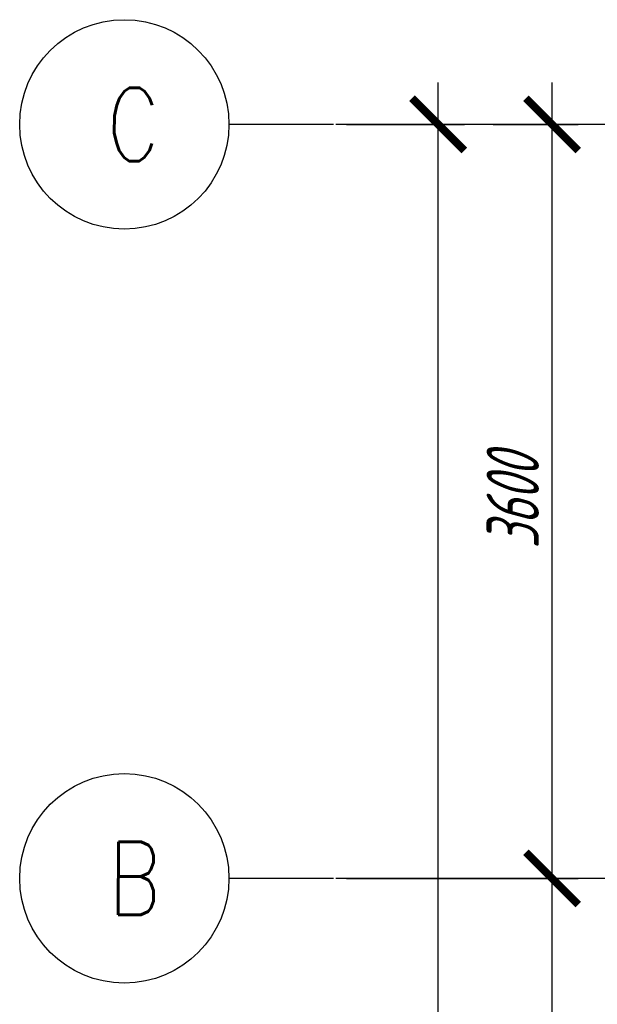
# Model space of a CAD drawing. Header units: millimetres. Extents: x 53645 to 137188, y 78097 to 135542.
# Tile 230 of 256: x 107266 to 110027, y 127620 to 132321. Entities that reach past the tile are written whole.
import ezdxf

# ---------------------------------------------------------------- set-up
doc = ezdxf.new("R2010")
doc.units = ezdxf.units.MM
doc.linetypes.add('CONTI', pattern=[0])
doc.linetypes.add('GOST2.303 5', pattern=[24, 20, -1.5, 1, -1.5])
doc.layers.add('axis_dim', color=40, linetype='CONTI')
doc.styles.add('GOST 2.304', font='CS_Gost2304.shx', dxfattribs={"width": 0.8, "oblique": 15})
doc.dimstyles.new('СПДС', dxfattribs={"dimscale": 100, "dimtxt": 2.5, "dimasz": 2.5, "dimexe": 1.25, "dimexo": 0.625, "dimtad": 1, "dimdec": 0, "dimtxsty": 'GOST 2.304', "dimblk": 'ARCHTICK', "dimblk1": 'ARCHTICK', "dimblk2": 'ARCHTICK', "dimcen": 2.5, "dimdle": 2, "dimadec": 0, "dimazin": 2, "dimtfac": 0.75, "dimtdec": 4, "dimtmove": 1, "dimatfit": 3, "dimfxl": 1, "dimtolj": 1, "dimarcsym": 1})

# ---------------------------------------------------------------- blocks, each defined once
blk = doc.blocks.new('_ArchTick')
at = {"color": 0, "linetype": 'ByBlock', "const_width": 0.15}
blk.add_lwpolyline([(-0.5, -0.5), (0.5, 0.5)], dxfattribs=at)
blk = doc.blocks.new('*D72')
at = {"layer": 'axis_dim', "color": 0, "linetype": 'Continuous', "lineweight": -2, "ltscale": 100, "transparency": 16777216}
for p, q in [((109266.3, 122621.4), (109266.3, 132021.4)), ((108828.8, 131821.4), (109391.3, 131821.4)), ((108828.8, 122821.4), (109391.3, 122821.4))]:
    blk.add_line(p, q, dxfattribs=at)
at = {"layer": 'Defpoints', "color": 0, "linetype": 'Continuous', "ltscale": 100, "transparency": 16777216}
for p in [(108766.3, 131821.4), (109266.3, 131821.4), (108766.3, 122821.4)]:
    blk.add_point(p, dxfattribs=at)
at = {"layer": 'axis_dim', "color": 0, "linetype": 'Continuous', "lineweight": -2, "ltscale": 100, "transparency": 16777216, "xscale": 250, "yscale": 250, "zscale": 250}
for p, rotation in [((109266.3, 131821.4), 90), ((109266.3, 122821.4), 270)]:
    blk.add_blockref('_ArchTick', p, dxfattribs=dict(at, rotation=rotation))
at = {"layer": 'axis_dim', "color": 0, "linetype": 'Continuous', "lineweight": -3, "ltscale": 100, "transparency": 16777216, "insert": (109078.8, 127321.4), "char_height": 250, "attachment_point": 5, "rotation": 90, "style": 'GOST 2.304'}
blk.add_mtext('\\A1;9000', dxfattribs=at)
blk = doc.blocks.new('*D70')
at = {"layer": 'axis_dim', "color": 0, "linetype": 'Continuous', "lineweight": -2, "ltscale": 100, "transparency": 16777216}
for p, q in [((109810.1, 122621.4), (109810.1, 128421.4)), ((108828.8, 128221.4), (109935.1, 128221.4)), ((109528.8, 122821.4), (109935.1, 122821.4))]:
    blk.add_line(p, q, dxfattribs=at)
at = {"layer": 'Defpoints', "color": 0, "linetype": 'Continuous', "ltscale": 100, "transparency": 16777216}
for p in [(108766.3, 128221.4), (109810.1, 128221.4), (109466.3, 122821.4)]:
    blk.add_point(p, dxfattribs=at)
at = {"layer": 'axis_dim', "color": 0, "linetype": 'Continuous', "lineweight": -2, "ltscale": 100, "transparency": 16777216, "xscale": 250, "yscale": 250, "zscale": 250}
for p, rotation in [((109810.1, 128221.4), 90), ((109810.1, 122821.4), 270)]:
    blk.add_blockref('_ArchTick', p, dxfattribs=dict(at, rotation=rotation))
at = {"layer": 'axis_dim', "color": 0, "linetype": 'Continuous', "lineweight": -3, "ltscale": 100, "transparency": 16777216, "insert": (109622.6, 125521.4), "char_height": 250, "attachment_point": 5, "rotation": 90, "style": 'GOST 2.304'}
blk.add_mtext('\\A1;5400', dxfattribs=at)
blk = doc.blocks.new('*D71')
at = {"layer": 'axis_dim', "color": 0, "linetype": 'Continuous', "lineweight": -2, "ltscale": 100, "transparency": 16777216}
for p, q in [((109810.1, 128021.4), (109810.1, 132021.4)), ((109528.8, 131821.4), (109935.1, 131821.4)), ((109528.8, 128221.4), (109935.1, 128221.4))]:
    blk.add_line(p, q, dxfattribs=at)
at = {"layer": 'Defpoints', "color": 0, "linetype": 'Continuous', "ltscale": 100, "transparency": 16777216}
for p in [(109466.3, 131821.4), (109810.1, 131821.4), (109466.3, 128221.4)]:
    blk.add_point(p, dxfattribs=at)
at = {"layer": 'axis_dim', "color": 0, "linetype": 'Continuous', "lineweight": -2, "ltscale": 100, "transparency": 16777216, "xscale": 250, "yscale": 250, "zscale": 250}
for p, rotation in [((109810.1, 131821.4), 90), ((109810.1, 128221.4), 270)]:
    blk.add_blockref('_ArchTick', p, dxfattribs=dict(at, rotation=rotation))
at = {"layer": 'axis_dim', "color": 0, "linetype": 'Continuous', "lineweight": -3, "ltscale": 100, "transparency": 16777216, "insert": (109622.6, 130021.4), "char_height": 250, "attachment_point": 5, "rotation": 90, "style": 'GOST 2.304'}
blk.add_mtext('\\A1;3600', dxfattribs=at)

msp = doc.modelspace()

# ---------------------------------------------------------------- linework, layer by layer
at = {"layer": 'axis_dim', "linetype": 'GOST2.303 5', "lineweight": 25, "ltscale": 100}
for points in [[(108766.3, 131821.4), (108266.3, 131821.4)], [(113177.3, 131821.4), (108766.3, 131821.4)], [(108766.3, 128221.4), (108266.3, 128221.4)], [(113177.3, 128221.4), (108766.3, 128221.4)]]:
    msp.add_lwpolyline(points, dxfattribs=at)
at = {"layer": 'axis_dim', "color": 18, "linetype": 'Continuous', "lineweight": 25, "ltscale": 100, "true_color": 0x000000}
for centre in [(107766.3, 131821.4), (107766.3, 128221.4)]:
    msp.add_circle(centre, 500, dxfattribs=at)

# ---------------------------------------------------------------- texts
at = {"layer": 'axis_dim', "color": 18, "linetype": 'Continuous', "lineweight": 25, "ltscale": 100, "true_color": 0x000000, "char_height": 350, "attachment_point": 1, "style": 'GOST 2.304'}
for s, insert, width in [('{\\Fsimplex|c0;\\Q0.2618;C}', (107681.8, 131996.4), 528.868), ('{\\Fsimplex|c0;\\Q0.2618;B}', (107688.8, 128396.4), 506.731)]:
    msp.add_mtext(s, dxfattribs=dict(at, insert=insert, width=width))

# ---------------------------------------------------------------- dimensions: what is measured, and where the dimension line sits
at = {"layer": 'axis_dim', "color": 18, "linetype": 'Continuous', "lineweight": -3, "ltscale": 100, "true_color": 0x000000}
for base, p1, p2, picture, middle in [((109266.3, 131821.4), (108766.3, 122821.4), (108766.3, 131821.4), '*D72', (109078.8, 127321.4)), ((109810.1, 131821.4), (109466.3, 128221.4), (109466.3, 131821.4), '*D71', (109622.6, 130021.4)), ((109810.1, 128221.4), (109466.3, 122821.4), (108766.3, 128221.4), '*D70', (109622.6, 125521.4))]:
    dim = msp.add_linear_dim(base=base, p1=p1, p2=p2, angle=270, dimstyle='СПДС', override={"dimscale": 100, "dimsah": 1}, dxfattribs=at)
    dim.commit()
    dim.dimension.update_dxf_attribs({"geometry": picture, "text_midpoint": middle})

doc.saveas('drawing.dxf')
